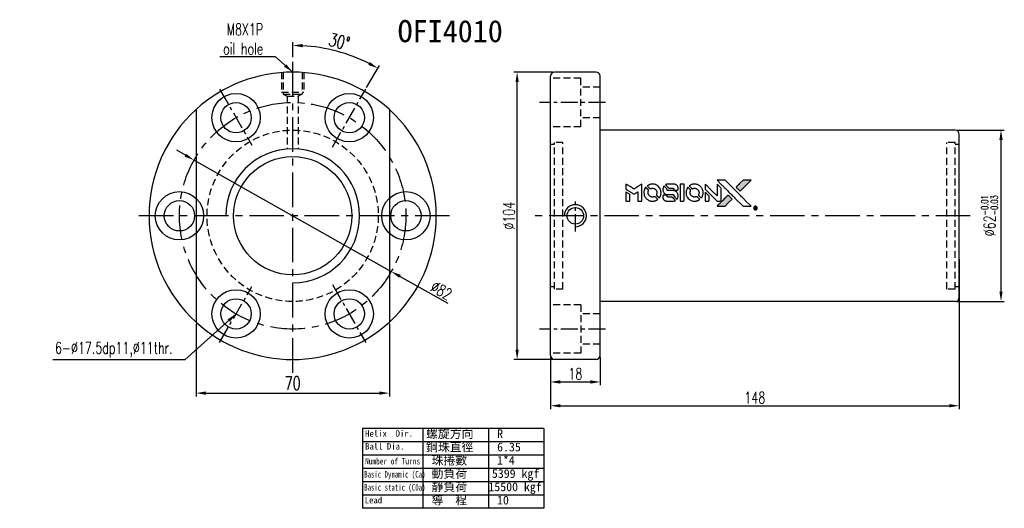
# Model space of a CAD drawing. Extents: x -262 to 1133, y 30 to 207.
import ezdxf

# ---------------------------------------------------------------- set-up
doc = ezdxf.new("R2010")
doc.units = 0
doc.header["$MEASUREMENT"] = 0
doc.header["$PDMODE"] = 1
doc.linetypes.add('CENTER', pattern=[2, 1.25, -0.25, 0.25, -0.25])
doc.linetypes.add('DASHED', pattern=[0.75, 0.5, -0.25])
doc.layers.get('0').update_dxf_attribs({"linetype": 'CONTINUOUS'})
doc.layers.get('DEFPOINTS').update_dxf_attribs({"linetype": 'CONTINUOUS'})
for name, color, linetype in [('CL', 1, 'CENTER'), ('DIM', 4, 'CONTINUOUS'), ('HID', 2, 'DASHED'), ('OUT', 3, 'CONTINUOUS')]:
    doc.layers.add(name, color=color, linetype=linetype)
doc.styles.add('CHN', font='SIMPLEX.shx', dxfattribs={"width": 0.7, "bigfont": 'CHINESET.shx'})
doc.styles.add('T', font='kaiu.ttf')
doc.dimstyles.get("Standard").update_dxf_attribs({"dimscale": 1.2, "dimtxt": 4, "dimasz": 3, "dimexe": 1, "dimexo": 0.5, "dimgap": 1, "dimtad": 1, "dimdsep": 46, "dimtxsty": 'CHN', "dimcen": 0.09, "dimclrd": 256, "dimclre": 256, "dimclrt": 256, "dimadec": 0, "dimazin": 0, "dimtp": 1, "dimtm": 1, "dimtfac": 0.6, "dimtix": 1, "dimtmove": 2, "dimatfit": 3, "dimfxl": 1, "dimtvp": 0.85, "dimtolj": 1, "dimarcsym": 0})

# ---------------------------------------------------------------- blocks, each defined once
blk = doc.blocks.new('*D14')
at = {"layer": 'DEFPOINTS', "color": 0, "transparency": 16777216}
for p in [(956.55, 188.16), (970.12, 188.16), (970.12, 84.16)]:
    blk.add_point(p, dxfattribs=at)
at = {"layer": 'DIM', "color": 0, "lineweight": -2, "transparency": 16777216}
for p, q in [((969.52, 188.16), (955.35, 188.16)), ((956.55, 87.76), (956.55, 184.56)), ((969.52, 84.16), (955.35, 84.16))]:
    blk.add_line(p, q, dxfattribs=at)
at = {"layer": 'DIM', "color": 0, "transparency": 16777216}
for points in [[(955.95, 184.56), (957.15, 184.56), (956.55, 188.16)], [(955.95, 87.76), (957.15, 87.76), (956.55, 84.16)]]:
    blk.add_solid(points, dxfattribs=at)
at = {"layer": 'DIM', "color": 0, "transparency": 16777216, "insert": (953.61, 136.16), "char_height": 4.2, "attachment_point": 5, "rotation": 90, "style": 'CHN'}
blk.add_mtext('\\A1;%%c104', dxfattribs=at)
blk = doc.blocks.new('*D15')
at = {"layer": 'DEFPOINTS', "color": 0, "transparency": 16777216}
for p in [(968.62, 85.66), (986.62, 85.66), (986.62, 76.03)]:
    blk.add_point(p, dxfattribs=at)
at = {"layer": 'DIM', "color": 0, "lineweight": -2, "transparency": 16777216}
for p, q in [((968.62, 85.06), (968.62, 74.83)), ((986.62, 85.06), (986.62, 74.83)), ((972.22, 76.03), (983.02, 76.03))]:
    blk.add_line(p, q, dxfattribs=at)
at = {"layer": 'DIM', "color": 0, "transparency": 16777216}
for points in [[(972.22, 76.63), (972.22, 75.43), (968.62, 76.03)], [(983.02, 76.63), (983.02, 75.43), (986.62, 76.03)]]:
    blk.add_solid(points, dxfattribs=at)
at = {"layer": 'DIM', "color": 0, "transparency": 16777216, "insert": (977.62, 78.97), "char_height": 4.2, "attachment_point": 5, "style": 'CHN'}
blk.add_mtext('\\A1;18', dxfattribs=at)
blk = doc.blocks.new('*D16')
at = {"layer": 'DEFPOINTS', "color": 0, "transparency": 16777216}
for p in [(1116.62, 120.98), (968.62, 85.66), (1116.62, 67.42)]:
    blk.add_point(p, dxfattribs=at)
at = {"layer": 'DIM', "color": 0, "lineweight": -2, "transparency": 16777216}
for p, q in [((1116.62, 120.38), (1116.62, 66.22)), ((968.62, 85.06), (968.62, 66.22)), ((972.22, 67.42), (1113.02, 67.42))]:
    blk.add_line(p, q, dxfattribs=at)
at = {"layer": 'DIM', "color": 0, "transparency": 16777216}
for points in [[(972.22, 68.02), (972.22, 66.82), (968.62, 67.42)], [(1113.02, 68.02), (1113.02, 66.82), (1116.62, 67.42)]]:
    blk.add_solid(points, dxfattribs=at)
at = {"layer": 'DIM', "color": 0, "transparency": 16777216, "insert": (1042.62, 70.36), "char_height": 4.2, "attachment_point": 5, "style": 'CHN'}
blk.add_mtext('\\A1;148', dxfattribs=at)
blk = doc.blocks.new('*D17')
at = {"layer": 'DEFPOINTS', "color": 0, "transparency": 16777216}
for p in [(839.56, 156.31), (910.98, 116.01)]:
    blk.add_point(p, dxfattribs=at)
at = {"layer": 'DIM', "color": 0, "lineweight": -2, "transparency": 16777216}
for p, q in [((836.43, 158.08), (833.29, 159.85)), ((839.56, 156.31), (910.98, 116.01)), ((931.62, 104.36), (914.11, 114.24))]:
    blk.add_line(p, q, dxfattribs=at)
at = {"layer": 'DIM', "color": 0, "transparency": 16777216}
for points in [[(836.72, 158.6), (836.13, 157.55), (839.56, 156.31)], [(914.41, 114.76), (913.82, 113.72), (910.98, 116.01)]]:
    blk.add_solid(points, dxfattribs=at)
at = {"layer": 'DIM', "color": 0, "transparency": 16777216, "insert": (929.11, 109.15), "char_height": 4.2, "attachment_point": 5, "rotation": 330.5635, "style": 'CHN'}
blk.add_mtext('\\A1;∅82', dxfattribs=at)
blk = doc.blocks.new('*D18')
at = {"layer": 'DEFPOINTS', "color": 0, "transparency": 16777216}
for p in [(840.27, 97.7), (910.27, 97.7), (910.27, 71.99)]:
    blk.add_point(p, dxfattribs=at)
at = {"layer": 'DIM', "color": 0, "lineweight": -2, "transparency": 16777216}
for p, q in [((840.27, 97.1), (840.27, 70.79)), ((910.27, 97.1), (910.27, 70.79)), ((843.87, 71.99), (906.67, 71.99))]:
    blk.add_line(p, q, dxfattribs=at)
at = {"layer": 'DIM', "color": 0, "transparency": 16777216}
for points in [[(843.87, 72.59), (843.87, 71.39), (840.27, 71.99)], [(906.67, 72.59), (906.67, 71.39), (910.27, 71.99)]]:
    blk.add_solid(points, dxfattribs=at)
at = {"layer": 'DIM', "color": 0, "transparency": 16777216, "insert": (875.27, 75.59), "char_height": 4.8, "attachment_point": 5, "style": 'CHN'}
blk.add_mtext('\\A1;70', dxfattribs=at)
blk = doc.blocks.new('*D19')
at = {"layer": 'DEFPOINTS', "color": 0, "transparency": 16777216}
for p in [(1115.12, 167.16), (1131.75, 167.16), (1115.12, 105.16)]:
    blk.add_point(p, dxfattribs=at)
at = {"layer": 'DIM', "color": 0, "lineweight": -2, "transparency": 16777216}
for p, q in [((1115.72, 167.16), (1132.95, 167.16)), ((1131.75, 108.76), (1131.75, 163.56)), ((1115.72, 105.16), (1132.95, 105.16))]:
    blk.add_line(p, q, dxfattribs=at)
at = {"layer": 'DIM', "color": 0, "transparency": 16777216}
for points in [[(1131.15, 163.56), (1132.35, 163.56), (1131.75, 167.16)], [(1131.15, 108.76), (1132.35, 108.76), (1131.75, 105.16)]]:
    blk.add_solid(points, dxfattribs=at)
at = {"layer": 'DIM', "color": 0, "transparency": 16777216, "insert": (1127.61, 136.16), "char_height": 4.2, "attachment_point": 5, "rotation": 90, "style": 'CHN'}
blk.add_mtext('\\A1;%%c62{\\H2.520000;\\S-0.01^ -0.03;}', dxfattribs=at)
blk = doc.blocks.new('*D20')
at = {"layer": 'DEFPOINTS', "color": 0, "transparency": 16777216}
for p in [(875.27, 192.98), (896.36, 194.1), (901.76, 182.04), (889.64, 161.04), (875.27, 79.34)]:
    blk.add_point(p, dxfattribs=at)
at = {"layer": 'DIM', "color": 0, "lineweight": -2, "transparency": 16777216}
for p, q in [((875.27, 193.58), (875.27, 199.02)), ((902.06, 182.55), (906.7, 190.6))]:
    blk.add_line(p, q, dxfattribs=at)
blk.add_arc((875.27, 136.16), 61.66, 63.3455, 86.6545, dxfattribs=at)
at = {"layer": 'DIM', "color": 0, "transparency": 16777216}
for points in [[(878.85, 197.12), (878.89, 198.32), (875.27, 197.82)], [(903.22, 191.8), (902.65, 190.74), (906.1, 189.56)]]:
    blk.add_solid(points, dxfattribs=at)
at = {"layer": 'DIM', "color": 0, "transparency": 16777216, "insert": (892.16, 199.2), "char_height": 4.8, "attachment_point": 5, "rotation": 345, "style": 'CHN'}
blk.add_mtext('\\A1;30°', dxfattribs=at)

msp = doc.modelspace()

# ---------------------------------------------------------------- hatches: boundary and pattern name
at = {"linetype": 'Continuous'}
h = msp.add_hatch(color=256, dxfattribs=at)
h.dxf.hatch_style = 1
h.paths.add_polyline_path([(1041.26626, 149.05919), (1039.80142, 149.05872), (1038.33657, 149.05825), (1037.07459, 147.78726, 0.000287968), (1036.59075, 147.2994, 0.000478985), (1036.18338, 146.88739, 0.000013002), (1035.81486, 146.51393, 0.197177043), (1035.81261, 146.50844, 0.111276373), (1035.81336, 146.50511, 0.001595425), (1036.25979, 146.05407, 0.000505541), (1036.53836, 145.77497), (1037.26412, 145.04932), (1039.26519, 147.05425)])
h.paths.add_polyline_path([(1033.12539, 140.91738), (1034.40768, 142.19973), (1033.68015, 142.92738, 0.000476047), (1033.40062, 143.20641, 0.001506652), (1032.94836, 143.65431, 0.225664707), (1032.94206, 143.65432, 0.001111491), (1032.3298, 143.04426, 0.000351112), (1031.9507, 142.66431, 0.000107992), (1030.34697, 141.05403, 0.0006916), (1029.53651, 140.23764, 0.000077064), (1028.97677, 139.67207, 0.197526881), (1028.96852, 139.65201, 0.296174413), (1028.97416, 139.64332, 0.004194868), (1029.69172, 139.63578, 0.000529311), (1030.4063, 139.63503), (1031.8431, 139.63503)])

# ---------------------------------------------------------------- linework, layer by layer
for points in [[(995.92959, 146.71128), (995.92959, 145.77834), (996.18535, 145.62206, -0.000297), (996.34175, 145.52637, -0.000037), (996.68341, 145.317, -0.000043), (997.08924, 145.06823, -0.000036), (997.52174, 144.80301, 0.000044), (997.94477, 144.54362, 0.000063), (998.32138, 144.31279, 0.000035), (998.63954, 144.11788, 0.0009), (998.7264, 144.06489), (998.85041, 143.98954), (999.01457, 144.09041, 0.001175), (999.10898, 144.14872, 0.000208), (999.2856, 144.25849, 0.000225), (999.49252, 144.38734, 0.000203), (999.70668, 144.52096, -0.000711), (999.91072, 144.64797, -0.001119), (1000.08635, 144.75641, -0.000263), (1000.24054, 144.85102, -0.04589), (1000.25781, 144.85954, -0.519312), (1000.27299, 144.84934, -0.001914), (1000.27736, 144.59927, -0.003124), (1000.28041, 144.18679, -0.000285), (1000.28099, 143.15947), (1000.28099, 141.45051), (1000.87719, 141.45051, 0.001727), (1001.3045, 141.45199, 0.025279), (1001.45487, 141.46063, 0.073886), (1001.54269, 141.48357, 0.07426), (1001.61988, 141.53104, 0.03264), (1001.63965, 141.55, 0.01784), (1001.66142, 141.57559, 0.017712), (1001.68178, 141.60327, 0.026854), (1001.69727, 141.62883), (1001.72906, 141.68825), (1001.73279, 144.66898), (1001.73653, 147.6497), (1001.70398, 147.62858, -0.004595), (1001.68077, 147.61383, -0.00016), (1001.58999, 147.55732, -0.000298), (1001.48269, 147.49066, -0.000208), (1001.36164, 147.41564, 0.000986), (1001.00661, 147.19482, 0.00025), (1000.43089, 146.83477, 0.000268), (999.81706, 146.45001, 0.000436), (999.29652, 146.1227, -0.002932), (999.12487, 146.01596, -0.004718), (998.97721, 145.92724, -0.001113), (998.84758, 145.8514, -0.227179), (998.8332, 145.85024, -0.045982), (998.8187, 145.85739, -0.000145), (998.64467, 145.96421, -0.000825), (998.44806, 146.08541, -0.000517), (998.21832, 146.22789, 0.000056), (997.43049, 146.71749, 0.000289), (996.99505, 146.98768, 0.000481), (996.67028, 147.1885, 0.000418), (996.32943, 147.39842), (995.92959, 147.64421)], [(1003.05253, 146.36001, 0.064158), (1002.67037, 145.64406, 0.06356), (1002.48064, 144.85235, 0.064004), (1002.49647, 144.04346, 0.066747), (1002.71744, 143.27704, 0.04321), (1002.97955, 142.79765, 0.044737), (1003.31751, 142.37642, 0.044901), (1003.72374, 142.02335, 0.044184), (1004.18859, 141.74631, 0.026293), (1004.54197, 141.59833, 0.033344), (1004.88226, 141.50147, 0.033227), (1005.23339, 141.45047, 0.025815), (1005.61938, 141.44036, 0.023119), (1005.98861, 141.46687, 0.031044), (1006.31855, 141.52689, 0.031337), (1006.63609, 141.62675, 0.024258), (1006.96786, 141.77326, 0.015622), (1007.08404, 141.83607, 0.008495), (1007.2229, 141.92003, 0.008415), (1007.35521, 142.00627, 0.020814), (1007.44833, 142.07504), (1007.49062, 142.10908), (1007.04669, 142.55747, 0.002843), (1006.71367, 142.89003, 0.033917), (1006.57586, 143.00878, 0.087906), (1006.47296, 143.06079, 0.073302), (1006.3516, 143.07868, 0.022047), (1006.29246, 143.07607, 0.026465), (1006.23731, 143.06824, 0.022233), (1006.17613, 143.05337, 0.009985), (1006.09716, 143.02869, -0.039011), (1005.81086, 142.95714, -0.044398), (1005.52914, 142.93508, -0.045096), (1005.25181, 142.9631, -0.04265), (1004.97856, 143.04052, -0.071154), (1004.59304, 143.25284, -0.068827), (1004.27751, 143.5668, -0.068713), (1004.05863, 143.95514, -0.070507), (1003.95563, 144.38486, -0.028605), (1003.94877, 144.56887, -0.031418), (1003.96352, 144.74672, -0.031044), (1004.00069, 144.92319, -0.02668), (1004.06092, 145.10309, 0.038913), (1004.09365, 145.20944, 0.043732), (1004.10789, 145.31549, 0.047754), (1004.10308, 145.41262, 0.075756), (1004.07883, 145.49212, 0.07294), (1004.05115, 145.5332, 0.003456), (1003.93798, 145.65578, 0.005023), (1003.78963, 145.8111, 0.002422), (1003.59664, 146.00723, 0.000819), (1003.42181, 146.18262, 0.001349), (1003.27337, 146.33025, 0.0001), (1003.13976, 146.46236, 0.205335), (1003.1344, 146.46447, 0.219821), (1003.12968, 146.46211, 0.002494), (1003.10717, 146.43368, 0.007089), (1003.08151, 146.39997, 0.004494)], [(1005.23035, 147.61585, 0.024131), (1004.96552, 147.57501, 0.022344), (1004.69887, 147.50807, 0.021883), (1004.4337, 147.41594, 0.020884), (1004.17335, 147.2997, 0.010669), (1004.02549, 147.22216, 0.010389), (1003.87973, 147.13771, 0.010913), (1003.74998, 147.05496, 0.022227), (1003.65261, 146.98337), (1003.61658, 146.95433), (1004.08486, 146.49411, 0.002452), (1004.26796, 146.31592, 0.003628), (1004.4304, 146.16164, 0.001662), (1004.5701, 146.03173, 0.070159), (1004.60357, 146.00855, 0.047671), (1004.63017, 145.99823, 0.018624), (1004.66849, 145.98894, 0.017921), (1004.71182, 145.98174, 0.018804), (1004.75486, 145.9778, 0.018255), (1004.81358, 145.97679, 0.041312), (1004.85776, 145.98131, 0.037164), (1004.90335, 145.99338, 0.012342), (1004.96814, 146.0176, -0.015101), (1005.12463, 146.07513, -0.035998), (1005.24457, 146.10577, -0.033244), (1005.37323, 146.12019, -0.011249), (1005.56175, 146.12447, -0.004059), (1005.71524, 146.12326, -0.019693), (1005.80219, 146.11844, -0.027943), (1005.87381, 146.10756, -0.014411), (1005.96198, 146.08642, -0.033089), (1006.17135, 146.01463, -0.033887), (1006.36769, 145.91632, -0.034021), (1006.54823, 145.7928, -0.033942), (1006.71051, 145.64585, -0.02816), (1006.8554, 145.47754, -0.035032), (1006.96929, 145.30539, -0.035269), (1007.05744, 145.12001, -0.029196), (1007.12519, 144.91209, -0.037862), (1007.16898, 144.67274, -0.043657), (1007.17315, 144.4408, -0.043064), (1007.13685, 144.209, -0.035184), (1007.05983, 143.97001, 0.033699), (1007.02285, 143.8564, 0.052815), (1007.00834, 143.75479, 0.059167), (1007.01602, 143.66126, 0.058972), (1007.04538, 143.57202, 0.059208), (1007.08824, 143.50274, 0.021125), (1007.16456, 143.41475, 0.008691), (1007.30608, 143.27001, 0.000851), (1007.65413, 142.92738, 0.001873), (1007.83292, 142.75327, 0.013884), (1007.92063, 142.67308, 0.022355), (1007.97418, 142.63082, 0.341453), (1007.99628, 142.63159, 0.073011), (1008.04049, 142.68075, 0.004587), (1008.14714, 142.84448, 0.00748), (1008.25195, 143.01418, 0.016837), (1008.32506, 143.14656, 0.028606), (1008.46669, 143.46912, 0.031352), (1008.56564, 143.79611, 0.031004), (1008.62374, 144.1362, 0.0268), (1008.64315, 144.49793, 0.026698), (1008.62267, 144.88135, 0.03002), (1008.56139, 145.24543, 0.030357), (1008.45775, 145.59594, 0.028554), (1008.31066, 145.93879, 0.062944), (1007.88666, 146.57468, 0.062206), (1007.31626, 147.08796, 0.062448), (1006.63933, 147.44361, 0.064355), (1005.90242, 147.61653, 0.017377), (1005.75512, 147.62645, 0.008369), (1005.5659, 147.62942, 0.008367), (1005.37689, 147.62607, 0.01757)], [(1009.65685, 146.82212, 0.023289), (1009.56248, 146.67485, 0.026845), (1009.48699, 146.52612, 0.026047), (1009.42612, 146.36629, 0.019751), (1009.37566, 146.18558, 0.013249), (1009.35427, 146.08338, 0.025169), (1009.34342, 146.00006, 0.016532), (1009.33862, 145.89601, 0.002937), (1009.33722, 145.70105, 0.003317), (1009.33815, 145.52728, 0.011808), (1009.34211, 145.41605, 0.01777), (1009.35007, 145.33223, 0.021476), (1009.36369, 145.25438, 0.04325), (1009.46605, 144.92652, 0.045753), (1009.62184, 144.62765, 0.04649), (1009.82674, 144.36628, 0.047672), (1010.07481, 144.14969, 0.025315), (1010.18147, 144.08104, 0.015208), (1010.3143, 144.01005, 0.01512), (1010.45311, 143.94636, 0.022488), (1010.57846, 143.8999, 0.027857), (1010.77319, 143.84928, 0.034138), (1010.95956, 143.82485, 0.014286), (1011.24374, 143.81532, 0.00124), (1011.96755, 143.81352, -0.00103), (1012.4115, 143.81261, -0.002552), (1012.7368, 143.8096, -0.001594), (1012.98373, 143.80528, -0.047676), (1013.04558, 143.79807, -0.085307), (1013.15354, 143.75477, -0.097789), (1013.23502, 143.67938, -0.085947), (1013.2888, 143.5702, -0.051339), (1013.31531, 143.42752, 0.014634), (1013.32072, 143.37866, 0.015028), (1013.32895, 143.33064, 0.014927), (1013.33856, 143.28951, 0.059415), (1013.34811, 143.26547, 0.070595), (1013.38647, 143.21371, 0.00028), (1013.8979, 142.696, 0.000111), (1014.42239, 142.16589, 0.200239), (1014.44482, 142.15653, 0.268906), (1014.45916, 142.16484, 0.001866), (1014.53165, 142.29256, 0.007532), (1014.59852, 142.41568, 0.017818), (1014.64361, 142.5098, 0.013256), (1014.68564, 142.61363, 0.011636), (1014.72409, 142.72411, 0.011528), (1014.75773, 142.83743, 0.012303), (1014.78532, 142.94976, 0.0423), (1014.80857, 143.12518, 0.013657), (1014.81378, 143.38749, 0.013857), (1014.80449, 143.65189, 0.037428), (1014.77872, 143.83785, 0.014927), (1014.74808, 143.96179, 0.0122), (1014.70816, 144.0924, 0.012518), (1014.66422, 144.21428, 0.023062), (1014.62152, 144.31062, 0.065961), (1014.38585, 144.65878, 0.06055), (1014.06138, 144.94514, 0.059676), (1013.67291, 145.14882, 0.060497), (1013.24911, 145.25382, 0.025683), (1013.15843, 145.26024, 0.001528), (1012.88365, 145.2647, 0.002124), (1012.53727, 145.2678, 0.001173), (1012.11397, 145.26879, -0.000809), (1011.37245, 145.26999, -0.017164), (1011.15246, 145.27826, -0.063931), (1011.03693, 145.30162, -0.108429), (1010.95285, 145.3524, -0.052941), (1010.90518, 145.40834, -0.063675), (1010.87374, 145.46982, -0.050562), (1010.85421, 145.54807, -0.020337), (1010.84288, 145.65782, 0.009897), (1010.83735, 145.72515, 0.016482), (1010.82971, 145.78152, 0.019019), (1010.82043, 145.82601, 0.06043), (1010.80962, 145.85435, 0.076267), (1010.76178, 145.91895, 0.00054), (1010.27749, 146.3981, 0.000307), (1009.78153, 146.88715, 0.142594), (1009.74179, 146.90857, 0.232419), (1009.73024, 146.90568, 0.022995), (1009.70866, 146.88565, 0.024627), (1009.68353, 146.85742, 0.015407)], [(1011.0082, 147.62172, 0.018538), (1010.91517, 147.60978, 0.010695), (1010.80421, 147.58888, 0.01068), (1010.69366, 147.56313, 0.017678), (1010.60173, 147.53614, 0.013849), (1010.49758, 147.49828, 0.011814), (1010.38994, 147.45278, 0.004513), (1010.29035, 147.40679, 0.290035), (1010.28056, 147.39133, 0.196418), (1010.28391, 147.38314, 0.000124), (1010.4615, 147.20219, 0.001477), (1010.66036, 147.00088, 0.000898), (1010.89653, 146.76404), (1011.5125, 146.14856), (1012.28336, 146.14453, -0.001471), (1012.86611, 146.13978, -0.028714), (1013.04551, 146.12747, -0.097073), (1013.14583, 146.09428, -0.084199), (1013.23203, 146.02443, -0.042698), (1013.27299, 145.96901, -0.053912), (1013.30032, 145.91145, -0.051004), (1013.31571, 145.84683, -0.032967), (1013.32078, 145.77003, 0.00807), (1013.32141, 145.73067, 0.003023), (1013.32353, 145.67552, 0.002994), (1013.32655, 145.61546, 0.003629), (1013.33014, 145.55917), (1013.3395, 145.42728), (1013.93003, 145.42728, 0.001618), (1014.21139, 145.42819, 0.005206), (1014.3986, 145.43136, 0.00535), (1014.52898, 145.43631, 0.060675), (1014.57976, 145.44502, 0.048484), (1014.60789, 145.45652, 0.02389), (1014.64121, 145.47616, 0.022812), (1014.67529, 145.50081, 0.02462), (1014.7061, 145.52787, 0.061781), (1014.76583, 145.60215, 0.080179), (1014.79931, 145.68271, 0.048561), (1014.81515, 145.7978, 0.010021), (1014.81919, 146.00264, 0.016602), (1014.80996, 146.27773, 0.031409), (1014.78131, 146.49765, 0.036474), (1014.72939, 146.68879, 0.03439), (1014.64944, 146.87429, 0.065928), (1014.44615, 147.16681, 0.069066), (1014.17658, 147.39107, 0.065697), (1013.84391, 147.54154, 0.051559), (1013.4548, 147.61658, 0.020904), (1013.24658, 147.62611, 0.000451), (1012.2269, 147.62917, 0.000419), (1011.20194, 147.63046, 0.022759)], [(1015.52886, 144.54476), (1015.5325, 141.45771), (1016.13807, 141.45771), (1016.74364, 141.45771), (1016.81528, 141.49444, 0.071429), (1016.87525, 141.53693, 0.054799), (1016.9272, 141.59831, 0.053585), (1016.96565, 141.67113, 0.060698), (1016.98575, 141.74749, 0.033975), (1016.99443, 141.87442, 0.000112), (1016.99466, 143.4441, 0.000726), (1016.99231, 144.98073, 0.001084), (1016.98538, 146.32422), (1016.97581, 147.6318), (1016.25052, 147.6318), (1015.52523, 147.6318)], [(1018.287, 146.35486, 0.018008), (1018.19976, 146.22144, 0.009842), (1018.10204, 146.05211, 0.009807), (1018.00966, 145.87642, 0.015716), (1017.93857, 145.72266, 0.048467), (1017.7648, 145.17025, 0.045841), (1017.69634, 144.58419, 0.046006), (1017.73586, 143.99758, 0.049638), (1017.88233, 143.44348, 0.064819), (1018.26388, 142.72306, 0.06695), (1018.81364, 142.13319, 0.066691), (1019.50179, 141.70779, 0.063505), (1020.2891, 141.4697, 0.03135), (1020.49054, 141.44864, 0.010439), (1020.78722, 141.44253, 0.010391), (1021.08329, 141.44877, 0.032408), (1021.28144, 141.46998, 0.015696), (1021.51468, 141.51795, 0.018095), (1021.73351, 141.57861, 0.018551), (1021.94245, 141.65339, 0.018352), (1022.14605, 141.74369, 0.015568), (1022.28051, 141.81461, 0.009832), (1022.43302, 141.90522, 0.009795), (1022.57564, 141.99772, 0.023727), (1022.67615, 142.07293), (1022.71635, 142.1061), (1022.27271, 142.55634, 0.001528), (1022.02102, 142.81022, 0.010022), (1021.89189, 142.93459, 0.019586), (1021.8085, 143.00588, 0.061865), (1021.74574, 143.04391, 0.055054), (1021.65066, 143.07448, 0.061607), (1021.55479, 143.08198, 0.048725), (1021.44289, 143.06593, 0.020221), (1021.29594, 143.02365, -0.017722), (1021.13808, 142.97736, -0.02685), (1020.99775, 142.94949, -0.02759), (1020.85812, 142.93728, -0.020233), (1020.70261, 142.93859, -0.04793), (1020.40557, 142.98186, -0.048386), (1020.12318, 143.08085, -0.047866), (1019.8624, 143.23347, -0.044964), (1019.62939, 143.43579, -0.04333), (1019.43409, 143.67765, -0.050921), (1019.29527, 143.93732, -0.051473), (1019.21286, 144.21724, -0.0459), (1019.18508, 144.51922, -0.019014), (1019.19064, 144.6654, -0.024114), (1019.20739, 144.79946, -0.025081), (1019.23622, 144.9268, -0.023892), (1019.27803, 145.05274, 0.008624), (1019.31433, 145.15187, 0.026486), (1019.33414, 145.22053, 0.035074), (1019.34353, 145.27951, 0.02756), (1019.34564, 145.34422, 0.087163), (1019.32499, 145.448, 0.073291), (1019.26954, 145.54561, 0.028074), (1019.14789, 145.68457, 0.002594), (1018.8261, 146.00959), (1018.36718, 146.46835)], [(1020.45377, 147.61526, 0.023681), (1020.19745, 147.57615, 0.022402), (1019.94112, 147.51246, 0.021929), (1019.68616, 147.42451, 0.020503), (1019.43398, 147.31278, 0.013745), (1019.29067, 147.23716, 0.009767), (1019.13415, 147.14491, 0.009658), (1018.99163, 147.05329, 0.027804), (1018.89785, 146.98254), (1018.86278, 146.95288), (1019.3157, 146.49952, 0.002053), (1019.53502, 146.28179, 0.006738), (1019.68238, 146.14055, 0.007826), (1019.78669, 146.04625, 0.063909), (1019.8399, 146.01049, 0.061532), (1019.921, 145.98169, 0.068674), (1020.00366, 145.97496, 0.052072), (1020.10226, 145.99088, 0.019648), (1020.23576, 146.03267, -0.018366), (1020.39898, 146.08422, -0.0288), (1020.54283, 146.11512, -0.029061), (1020.68833, 146.12912, -0.019155), (1020.85648, 146.12904, -0.053809), (1021.21921, 146.07558, -0.058833), (1021.55075, 145.94648, -0.058566), (1021.84433, 145.74308, -0.052525), (1022.09497, 145.47022, -0.044733), (1022.23648, 145.23867, -0.040573), (1022.33999, 144.97808, -0.041123), (1022.3989, 144.70809, -0.04951), (1022.40763, 144.4486, -0.017369), (1022.39543, 144.32701, -0.024255), (1022.37552, 144.21957, -0.023787), (1022.34495, 144.113, -0.015798), (1022.30032, 143.99388, 0.010631), (1022.27118, 143.91847, 0.033653), (1022.25622, 143.86649, 0.037806), (1022.24927, 143.81626, 0.016307), (1022.2473, 143.74868, 0.068179), (1022.26569, 143.61771, 0.095747), (1022.31866, 143.51255, 0.033418), (1022.44271, 143.37234, 0.002133), (1022.83408, 142.98872, 0.001452), (1023.0557, 142.77459, 0.012393), (1023.15765, 142.68139, 0.020479), (1023.21857, 142.63266, 0.344362), (1023.24273, 142.63337, 0.074287), (1023.29072, 142.68702, 0.005454), (1023.39774, 142.85378, 0.008391), (1023.5037, 143.0294, 0.017097), (1023.57979, 143.17139, 0.027375), (1023.70471, 143.46444, 0.02835), (1023.79521, 143.76601, 0.027723), (1023.85255, 144.08211, 0.023913), (1023.87824, 144.41868, 0.027047), (1023.86785, 144.82254, 0.031685), (1023.8132, 145.20177, 0.032425), (1023.7126, 145.5634, 0.031013), (1023.56488, 145.91459, 0.037914), (1023.31798, 146.33029, 0.040153), (1023.01534, 146.69548, 0.039834), (1022.65587, 147.01006, 0.036173), (1022.2397, 147.27503, 0.040752), (1021.83157, 147.45397, 0.035885), (1021.38215, 147.57351, 0.035491), (1020.91495, 147.62857, 0.037615)], [(1024.60271, 146.72497), (1024.60271, 145.78737), (1026.77481, 143.61909), (1028.94691, 141.45081), (1029.55207, 141.45426, 0.0008), (1029.9411, 141.4571, 0.010795), (1030.08337, 141.46144, 0.030495), (1030.16169, 141.47033, 0.080372), (1030.21486, 141.48881, 0.03816), (1030.26656, 141.52203, 0.041799), (1030.31094, 141.56182, 0.042486), (1030.34747, 141.6078, 0.042078), (1030.37584, 141.65943, 0.099276), (1030.39234, 141.73312, 0.003302), (1030.39711, 142.03447, 0.002586), (1030.39926, 142.56188, 0.000204), (1030.39713, 143.96481), (1030.39281, 146.21255), (1029.66986, 146.93298), (1028.94691, 147.65341), (1028.9397, 145.49361), (1028.9325, 143.3338), (1026.80723, 145.46991, 0.000253), (1025.98956, 146.29092, 0.000412), (1025.29462, 146.98685, 0.000041), (1024.67219, 147.60903, 0.041338), (1024.64234, 147.6343), (1024.60271, 147.66258)], [(1030.69115, 147.2968, -0.000056), (1031.5679, 146.41837, -0.000021), (1032.7974, 145.18614, -0.000021), (1034.13662, 143.84373, -0.000025), (1035.392, 142.58512), (1038.33436, 139.63489), (1039.79251, 139.63856), (1041.25066, 139.64223), (1039.28448, 141.62177, 0.000274), (1038.33902, 142.57261, 0.000123), (1037.09543, 143.8213, 0.000121), (1035.78042, 145.14042, 0.000165), (1034.59339, 146.32978), (1031.86848, 149.05825), (1030.40057, 149.05825), (1028.93266, 149.05825)], [(1037.07459, 147.78726, 0.000288), (1036.59069, 147.29935, 0.000479), (1036.18331, 146.88732, 0.000013), (1035.81486, 146.51393, 0.197177), (1035.81261, 146.50844, 0.197497), (1035.81485, 146.50298, 0.00004), (1036.0258, 146.28976, 0.000836), (1036.26009, 146.05377, 0.000505), (1036.53836, 145.77497), (1037.26412, 145.04932), (1039.26519, 147.05425), (1041.26626, 149.05919), (1039.80142, 149.05872), (1038.33657, 149.05825)], [(995.92959, 143.09309), (995.92959, 141.45051), (996.52771, 141.45051, 0.000842), (996.90857, 141.45115, 0.010591), (997.05239, 141.45468, 0.028995), (997.13304, 141.46308, 0.069543), (997.19033, 141.48083, 0.051063), (997.24318, 141.51261, 0.039932), (997.29339, 141.55695, 0.039414), (997.33662, 141.60945, 0.045845), (997.36865, 141.66559, 0.094811), (997.38254, 141.72289, 0.007124), (997.38809, 141.88367, 0.004713), (997.39107, 142.1592, 0.000534), (997.39126, 142.78269), (997.39046, 143.84831), (997.23997, 143.9414, 0.000828), (996.80121, 144.21181, 0.000879), (996.37017, 144.47543, 0.000048), (995.94864, 144.73217, 0.137596), (995.93615, 144.73567, 0.413028), (995.93345, 144.73298, 0.000016), (995.93152, 144.25316, 0.000623), (995.93006, 143.72294, 0.000374)], [(1009.57454, 143.62687, 0.065483), (1009.50372, 143.59164, 0.053271), (1009.43879, 143.53708, 0.052018), (1009.3854, 143.46852, 0.0556), (1009.3487, 143.39189, 0.036839), (1009.33534, 143.34202, 0.026922), (1009.32765, 143.28518, 0.016905), (1009.32397, 143.20641, 0.004317), (1009.32342, 143.07868, 0.016369), (1009.3333, 142.81225, 0.029936), (1009.36141, 142.59671, 0.03418), (1009.41153, 142.40665, 0.031327), (1009.48825, 142.21938, 0.046935), (1009.62725, 141.99021, 0.054053), (1009.80093, 141.80268, 0.053701), (1010.01179, 141.65579, 0.045364), (1010.26118, 141.54725, 0.032479), (1010.48204, 141.48971, 0.03386), (1010.70542, 141.46226, 0.013578), (1011.05677, 141.45263, 0.001155), (1011.95971, 141.45448, 0.000413), (1012.73511, 141.4585, 0.005008), (1013.03276, 141.46328, 0.013199), (1013.2015, 141.47213, 0.033956), (1013.32225, 141.48998, 0.013909), (1013.44721, 141.52088, 0.010864), (1013.58109, 141.56112, 0.010938), (1013.70328, 141.60374, 0.028702), (1013.78824, 141.64115), (1013.85224, 141.67384), (1013.2299, 142.30493), (1012.60755, 142.93602), (1011.87992, 142.93539, -0.001504), (1011.56855, 142.93605, -0.00328), (1011.32982, 142.93885, -0.001901), (1011.14342, 142.94296, -0.061333), (1011.09861, 142.94966, -0.063621), (1011.03556, 142.97617, -0.048633), (1010.9747, 143.01982, -0.046769), (1010.92106, 143.0765, -0.047961), (1010.87939, 143.14171, -0.02678), (1010.85472, 143.19708, -0.050957), (1010.84201, 143.24411, -0.029398), (1010.83547, 143.30731, -0.00401), (1010.83063, 143.44007), (1010.82452, 143.65503), (1010.23916, 143.65456, 0.001061), (1009.88929, 143.65353, 0.009147), (1009.7332, 143.64989, 0.020721), (1009.64063, 143.64218, 0.051619)], [(1024.60271, 143.08544), (1024.60271, 141.44961), (1025.21263, 141.45366), (1025.82254, 141.45771), (1025.89305, 141.50132, 0.03146), (1025.92526, 141.52415, 0.026444), (1025.95636, 141.55213, 0.026444), (1025.98434, 141.58324, 0.031457), (1026.00717, 141.61544), (1026.05078, 141.68596), (1026.05484, 142.49591), (1026.05889, 143.30586), (1025.34221, 144.01356, 0.000745), (1025.0666, 144.28491, 0.001228), (1024.8327, 144.51338, 0.000087), (1024.62207, 144.71804, 0.195134), (1024.61412, 144.72126, 0.412117), (1024.60943, 144.7166, 0.000048), (1024.60606, 144.24074, 0.00109), (1024.60353, 143.71269, 0.000653)], [(1031.95082, 142.66443, 0.000108), (1030.34697, 141.05403, 0.000692), (1029.53604, 140.23716, 0.000077), (1028.97677, 139.67207, 0.197527), (1028.96852, 139.65201, 0.410182), (1028.9779, 139.6425, 0.000493), (1029.277, 139.63867, 0.002424), (1029.69166, 139.63578, 0.000529), (1030.40581, 139.63503), (1031.8431, 139.63503), (1033.12539, 140.91738), (1034.40768, 142.19973), (1033.68015, 142.92738, 0.000476), (1033.40065, 143.20638, 0.000789), (1033.16415, 143.44128, 0.000035), (1032.95038, 143.6529, 0.19758), (1032.94521, 143.65503, 0.198396), (1032.94003, 143.65289, 0.000019), (1032.65005, 143.36404, 0.000582), (1032.3298, 143.04426, 0.000351)], [(1042.66031, 139.58394, 0.082374), (1042.47221, 139.49827, 0.083404), (1042.32277, 139.35674, 0.082663), (1042.22681, 139.17296, 0.07897), (1042.19354, 138.96503, 0.084941), (1042.2331, 138.7324, 0.08953), (1042.34755, 138.53088, 0.090743), (1042.52369, 138.38411, 0.090193), (1042.74076, 138.30882, 0.10067), (1042.98676, 138.32033, 0.099454), (1043.20991, 138.42693, 0.097736), (1043.37745, 138.61338, 0.09365), (1043.46478, 138.8523, 0.07584), (1043.46703, 139.03577, 0.068415), (1043.4153, 139.2186, 0.068328), (1043.31607, 139.3809, 0.075277), (1043.17955, 139.50438, 0.059367), (1043.06425, 139.56243, 0.048986), (1042.9308, 139.5965, 0.048519), (1042.79187, 139.60416, 0.055347)], [(1042.57024, 138.95062), (1042.57024, 138.5832), (1042.61298, 138.5832), (1042.65572, 138.5832), (1042.65981, 138.73809), (1042.6639, 138.89298), (1042.7538, 138.89727), (1042.8437, 138.90155), (1042.90638, 138.80361, -0.003356), (1042.93285, 138.76163, -0.002757), (1042.96057, 138.71645, -0.002784), (1042.98557, 138.67466, -0.007382), (1043.00284, 138.64443, 0.019487), (1043.02412, 138.60918, 0.098302), (1043.04019, 138.59287, 0.116932), (1043.05989, 138.58537, 0.032798), (1043.09297, 138.5832), (1043.14932, 138.5832), (1043.10958, 138.65164, 0.005748), (1043.09002, 138.68445, 0.002522), (1043.06339, 138.72749, 0.002495), (1043.03467, 138.77287, 0.00334), (1043.00813, 138.81373), (1042.94643, 138.90739), (1042.99669, 138.93326, 0.066516), (1043.04562, 138.96734, 0.085926), (1043.07905, 139.01056, 0.082934), (1043.09676, 139.06376, 0.05747), (1043.09937, 139.12723, 0.023576), (1043.09482, 139.16467, 0.043538), (1043.08709, 139.19431, 0.050891), (1043.07541, 139.21888, 0.049897), (1043.05894, 139.24076, 0.067884), (1043.01107, 139.28029, 0.077412), (1042.95638, 139.30343, 0.049266), (1042.87904, 139.3149, 0.012208), (1042.75081, 139.31804), (1042.57024, 139.31804)], [(1042.96454, 139.20172, -0.120545), (1042.99159, 139.16717, -0.09136), (1043.00318, 139.12027, -0.087576), (1042.99744, 139.0705, -0.098026), (1042.97498, 139.02786, -0.079907), (1042.95397, 139.00902, -0.087697), (1042.92875, 138.99845, -0.041371), (1042.8882, 138.99278, -0.005557), (1042.80207, 138.98889), (1042.65669, 138.98394), (1042.65669, 139.10776), (1042.65669, 139.23158), (1042.79163, 139.23158, -0.007471), (1042.86637, 139.23047, -0.035301), (1042.90899, 139.22617, -0.060486), (1042.93852, 139.2173, -0.063546)]]:
    msp.add_lwpolyline(points, format="xyb", close=True)
at = {"layer": 'CL', "color": 7, "ltscale": 10}
for p, q in [((875.27096, 79.33993), (875.27096, 192.97573)), ((932.08886, 136.15783), (818.45306, 136.15783)), ((1120.61885, 136.15783), (962.36612, 136.15783))]:
    msp.add_line(p, q, dxfattribs=at)
at = {"layer": 'CL', "color": 7, "ltscale": 5}
for p, q in [((848.78376, 182.03501), (860.502, 161.73842)), ((889.63682, 161.04022), (901.75816, 182.03501)), ((988.58184, 177.15783), (964.61885, 177.15783)), ((977.61885, 130.48234), (977.61885, 141.30063)), ((848.78376, 90.28065), (860.502, 110.57724)), ((889.63682, 111.27543), (901.75816, 90.28065)), ((988.58184, 95.15783), (964.61885, 95.15783))]:
    msp.add_line(p, q, dxfattribs=at)
at = {"layer": 'CL', "color": 7, "ltscale": 10}
msp.add_circle((875.27096, 136.15783), 41, dxfattribs=at)
at = {"layer": 'DIM', "color": 0}
for p, q in [((966.25073, 59.12778), (900.54401, 59.12778)), ((900.54401, 59.12778), (900.54401, 30.30479)), ((922.44625, 59.12778), (922.44625, 30.30479)), ((946.14849, 59.12778), (946.14849, 30.30479)), ((966.25073, 59.12778), (966.25073, 30.30479)), ((966.25073, 54.32395), (900.54401, 54.32395)), ((966.25073, 49.52012), (900.54401, 49.52012)), ((966.25073, 44.71628), (900.54401, 44.71628)), ((966.25073, 39.91244), (900.54401, 39.91244)), ((966.25073, 35.10861), (900.54401, 35.10861)), ((966.25073, 30.30479), (900.54401, 30.30479))]:
    msp.add_line(p, q, dxfattribs=at)
at = {"layer": 'DIM', "color": 7}
for centre, radius in [((834.27096, 136.15783), 8.75), ((916.27096, 136.15783), 8.75), ((834.27096, 136.15783), 5.5), ((916.27096, 136.15783), 5.5)]:
    msp.add_circle(centre, radius, dxfattribs=at)
for start, end in [(132.3049897, 227.6950103), (312.3049897, 47.6950103)]:
    msp.add_arc((875.27096, 136.15783), 52, start, end, dxfattribs=at)
at = {"layer": 'DIM', "color": 7, "ltscale": 5}
msp.add_arc((875.27096, 136.15783), 24.25, 270, 180, dxfattribs=at)
at = {"layer": 'DIM', "color": 7, "ltscale": 3}
msp.add_arc((977.61885, 136.15783), 4, 270, 180, dxfattribs=at)
at = {"layer": 'HID', "color": 7, "ltscale": 5}
for p, q in [((871.27096, 188.15783), (871.27096, 180.95783)), ((871.87096, 188.15783), (871.87096, 180.15783)), ((878.67096, 188.15783), (878.67096, 180.15783)), ((879.27096, 188.15783), (879.27096, 180.95783)), ((979.61885, 185.90783), (968.61885, 185.90783)), ((979.61885, 168.40783), (979.61885, 185.90783)), ((986.61885, 182.65783), (979.61885, 182.65783)), ((871.27096, 180.95783), (879.27096, 180.95783)), ((871.87096, 180.15783), (878.67096, 180.15783)), ((871.87096, 180.15783), (873.27096, 179.45783)), ((873.27096, 179.45783), (873.27096, 160.32521)), ((873.27096, 179.45783), (877.27096, 179.45783)), ((878.67096, 180.15783), (877.27096, 179.45783)), ((877.27096, 179.45783), (877.27096, 160.32521)), ((986.61885, 171.65783), (979.61885, 171.65783)), ((979.61885, 168.40783), (968.61885, 168.40783)), ((970.11885, 161.90783), (968.61885, 161.90783)), ((970.11885, 109.65783), (970.11885, 162.65783)), ((973.11885, 162.65783), (970.11885, 162.65783)), ((973.11885, 109.65783), (973.11885, 162.65783)), ((1112.11885, 109.65783), (1112.11885, 162.65783)), ((1115.11885, 162.65783), (1112.11885, 162.65783)), ((1115.11885, 109.65783), (1115.11885, 162.65783)), ((1116.61885, 161.90783), (1115.11885, 161.90783)), ((970.11885, 110.40783), (968.61885, 110.40783)), ((973.11885, 109.65783), (970.11885, 109.65783)), ((1115.11885, 109.65783), (1112.11885, 109.65783)), ((1116.61885, 110.40783), (1115.11885, 110.40783)), ((979.61885, 103.90783), (968.61885, 103.90783)), ((979.61885, 103.90783), (979.61885, 86.40783)), ((986.61885, 100.65783), (979.61885, 100.65783)), ((986.61885, 89.65783), (979.61885, 89.65783)), ((979.61885, 86.40783), (968.61885, 86.40783))]:
    msp.add_line(p, q, dxfattribs=at)
msp.add_circle((875.27096, 136.15783), 31, dxfattribs=at)
at = {"layer": 'OUT', "color": 7, "ltscale": 5}
for p, q in [((968.61885, 85.65783), (968.61885, 186.65783)), ((985.11885, 188.15783), (970.11885, 188.15783)), ((986.61885, 167.25783), (986.61885, 186.65783)), ((986.61885, 105.05783), (986.61885, 167.25783)), ((1115.11885, 167.15783), (986.61885, 167.15783)), ((1116.61885, 106.65783), (1116.61885, 165.65783)), ((1115.11885, 105.15783), (986.61885, 105.15783)), ((986.61885, 85.65783), (986.61885, 105.05783)), ((985.11885, 84.15783), (970.11885, 84.15783))]:
    msp.add_line(p, q, dxfattribs=at)
at = {"layer": 'OUT', "color": 7}
for p, q in [((840.27096, 174.6156), (840.27096, 97.70006)), ((910.27096, 174.6156), (910.27096, 97.70006))]:
    msp.add_line(p, q, dxfattribs=at)
for centre, radius in [((854.77096, 171.66487), 8.75), ((895.77096, 171.66487), 8.75), ((854.77096, 171.66487), 5.5), ((895.77096, 171.66487), 5.5), ((854.77096, 100.65079), 8.75), ((895.77096, 100.65079), 8.75), ((854.77096, 100.65079), 5.5), ((895.77096, 100.65079), 5.5)]:
    msp.add_circle(centre, radius, dxfattribs=at)
at = {"layer": 'OUT', "color": 7, "ltscale": 5}
for centre, radius in [((875.27096, 136.15783), 21.4), ((977.61885, 136.15783), 3)]:
    msp.add_circle(centre, radius, dxfattribs=at)
at = {"layer": 'OUT', "color": 7}
for start, end in [(47.6950103, 132.3049897), (227.6950103, 312.3049897)]:
    msp.add_arc((875.27096, 136.15783), 52, start, end, dxfattribs=at)
at = {"layer": 'OUT', "color": 7, "ltscale": 5}
for centre, start, end in [((970.11885, 186.65783), 90, 180), ((985.11885, 186.65783), 0, 90), ((1115.11885, 165.65783), 0, 90), ((1115.11885, 106.65783), 270, 0), ((970.11885, 85.65783), 180, 270), ((985.11885, 85.65783), 270, 0)]:
    msp.add_arc(centre, 1.5, start, end, dxfattribs=at)

# ---------------------------------------------------------------- texts
at = {"layer": 'DIM', "color": 0, "style": 'T'}
for s, height, p in [('Helix  Dir.', 2.322432, (901.49793, 56.20492)), ('螺旋方向', 3.15, (923.55916, 55.71777)), ('R', 3.15, (949.30942, 55.71777)), ('Ball Dia.', 2.322432, (901.49793, 51.56693)), ('鋼珠直徑', 3.15, (923.55916, 50.91394)), ('6.35', 3.15, (949.30942, 50.91394)), ('珠捲數', 3.15, (925.55925, 46.11012)), ('1*4', 3.15, (949.26149, 46.11012)), ('動負荷', 3.15, (925.55925, 41.30628)), ('5399 kgf', 3.15, (947.41529, 41.30628)), ('靜負荷', 3.15, (925.55925, 36.50245)), ('15500 kgf', 3.15, (946.14849, 36.50245)), ('Lead', 2.322432, (901.33208, 32.07786)), ('導  程', 3.15, (925.55925, 31.69862)), ('10', 3.15, (949.26149, 31.69862))]:
    msp.add_text(s, height=height, dxfattribs=at).set_placement(p)
for s, width, p in [('Number of Turns', 0.7, (901.49793, 46.1814)), ('Basic Dynamic (Ca)', 0.65, (901.16624, 41.43545)), ('Basic static (C0a)', 0.65, (901.16624, 36.71924))]:
    msp.add_text(s, height=2.322432, dxfattribs=dict(at, width=width)).set_placement(p)
at = {"layer": 'DIM', "color": 0, "insert": (913.2743, 206.98036), "char_height": 8, "width": 25.2979147, "attachment_point": 1}
msp.add_mtext('{\\fDFKai-SB|b0|i0|c0|p65;OFI4010}', dxfattribs=at)
at = {"layer": 'DIM', "color": 7, "char_height": 4.2, "attachment_point": 6, "style": 'CHN'}
for s, insert in [('M8X1P\\Poil hole', (864.57956, 200.09854)), ('6-%%C17.5dp11,%%C11thr.', (831.78042, 87.65472))]:
    msp.add_mtext(s, dxfattribs=dict(at, insert=insert))

# ---------------------------------------------------------------- dimensions: what is measured, and where the dimension line sits
at = {"layer": 'DIM', "color": 7}
dim = msp.add_angular_dim_2l(base=(896.36101, 194.10227), line1=((889.63682, 161.04022), (901.75816, 182.03501)), line2=((875.27096, 79.33993), (875.27096, 192.97573)), dimstyle='STANDARD', override={"dimclrd": 0, "dimclre": 0, "dimclrt": 0}, dxfattribs=at)
dim.commit()
dim.dimension.update_dxf_attribs({"geometry": '*D20', "text_midpoint": (892.16231, 199.19722)})
for base, p1, p2, override, picture, middle in [((956.55496, 188.15783), (970.11885, 84.15783), (970.11885, 188.15783), {"dimscale": 1.2, "dimtxt": 3.5, "dimgap": 0.7, "dimdec": 4, "dimclrd": 0, "dimclre": 0, "dimclrt": 0, "dimtdec": 4, "dimtmove": 0}, '*D14', (953.61496, 136.15783)), ((1131.74668, 167.15783), (1115.11885, 105.15783), (1115.11885, 167.15783), {"dimtxt": 3.5, "dimgap": 1, "dimclrd": 0, "dimclre": 0, "dimclrt": 0, "dimtol": 1, "dimlim": 0, "dimtp": -0.01, "dimtm": 0.03}, '*D19', (1127.60668, 136.15783))]:
    dim = msp.add_linear_dim(base=base, p1=p1, p2=p2, angle=90, text='%%c<>', dimstyle='STANDARD', override=override, dxfattribs=at)
    dim.commit()
    dim.dimension.update_dxf_attribs({"geometry": picture, "text_midpoint": middle})
dim = msp.add_diameter_dim_2p(p1=(839.56401, 156.30761), p2=(910.97791, 116.00805), dimstyle='STANDARD', override={"dimscale": 1.2, "dimtxt": 3.5, "dimgap": 0.7, "dimdec": 4, "dimclrd": 0, "dimclrt": 0, "dimtdec": 4, "dimtmove": 0}, dxfattribs=at)
dim.commit()
dim.dimension.update_dxf_attribs({"geometry": '*D17', "text_midpoint": (927.66096, 106.59364), "dimtype": 163})
for base, p1, p2, override, picture, middle in [((1116.61885, 67.42406), (968.61885, 85.65783), (1116.61885, 120.97601), {"dimscale": 1.2, "dimtxt": 3.5, "dimgap": 0.7, "dimdec": 4, "dimclrd": 0, "dimclre": 0, "dimclrt": 0, "dimtdec": 4, "dimtmove": 0}, '*D16', (1042.61885, 70.36406)), ((910.27096, 71.99497), (840.27096, 97.70006), (910.27096, 97.70006), {"dimclrd": 0, "dimclre": 0, "dimclrt": 0}, '*D18', (875.27096, 75.59497))]:
    dim = msp.add_linear_dim(base=base, p1=p1, p2=p2, dimstyle='STANDARD', override=override, dxfattribs=at)
    dim.commit()
    dim.dimension.update_dxf_attribs({"geometry": picture, "text_midpoint": middle})
dim = msp.add_linear_dim(base=(986.61885, 76.0302), p1=(968.61885, 85.65783), p2=(986.61885, 85.65783), dimstyle='STANDARD', override={"dimscale": 1.2, "dimtxt": 3.5, "dimgap": 0.7, "dimdec": 4, "dimclrd": 0, "dimclre": 0, "dimclrt": 0, "dimtdec": 4, "dimtmove": 0}, dxfattribs=at)
dim.commit()
dim.dimension.update_dxf_attribs({"geometry": '*D15', "text_midpoint": (977.61885, 76.0302), "dimtype": 160})

# ---------------------------------------------------------------- leaders
at = {"layer": 'DIM', "color": 7, "annotation_type": 0, "has_hookline": 1, "hookline_direction": 1}
for points, text_width in [([(875.27096, 188.15783), (869.01956, 193.65854), (865.41956, 193.65854)], 15.68), ([(854.77096, 100.65079), (836.22042, 84.01472), (832.62042, 84.01472)], 43.4)]:
    msp.add_leader(points, dimstyle='STANDARD', override={"dimscale": 1.2, "dimtxt": 3.5, "dimgap": 0.7, "dimdec": 4, "dimclrd": 0, "dimtdec": 4}, dxfattribs=dict(at, text_width=text_width))

doc.saveas('drawing.dxf')
